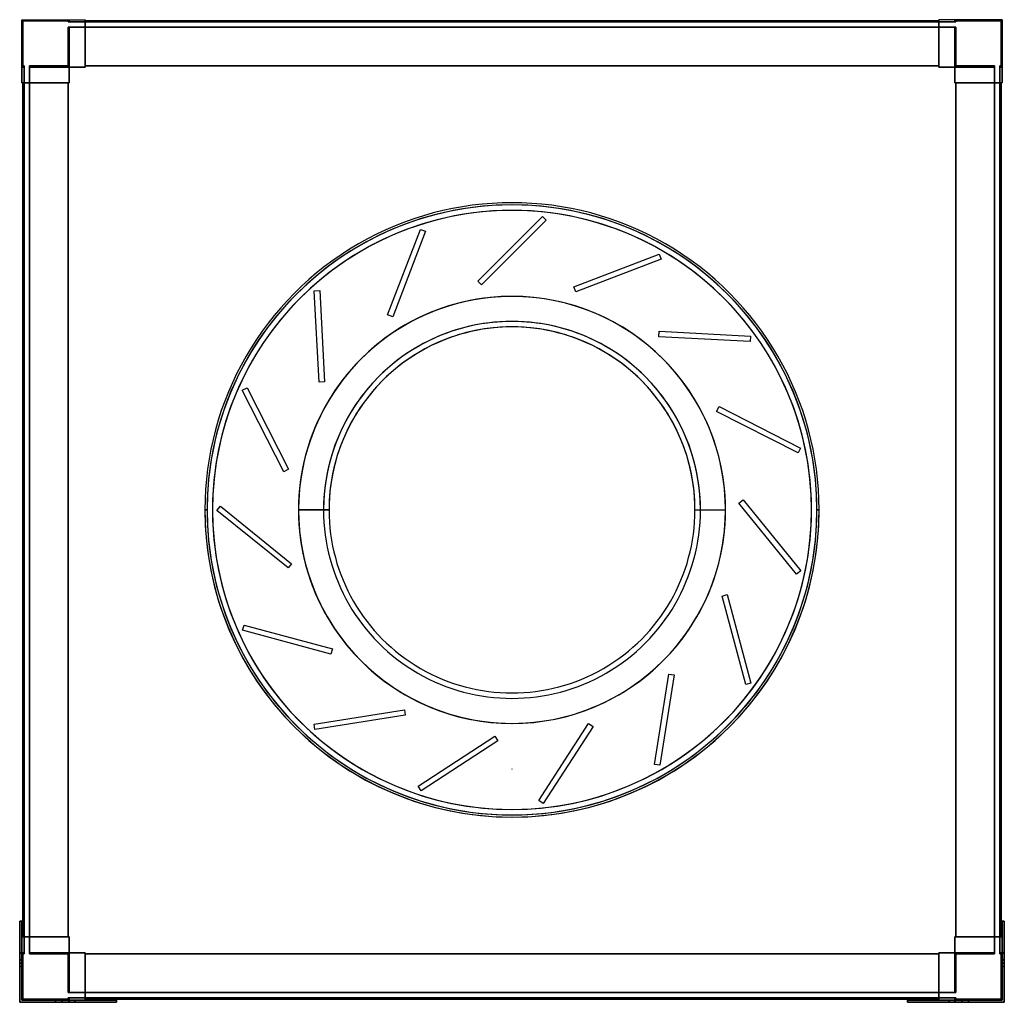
# Model space of a CAD drawing. Header units: millimetres. Extents: x -452 to 452, y -452 to 450.
import ezdxf

# ---------------------------------------------------------------- set-up
doc = ezdxf.new("R2010")
doc.units = ezdxf.units.MM
doc.layers.add('MAIN-1', color=7, linetype='Continuous')

msp = doc.modelspace()

# ---------------------------------------------------------------- linework, layer by layer
at = {"layer": 'MAIN-1'}
for p, q in [((-450, 450), (-450, 406.5)), ((-450, 450), (-406.5, 450)), ((-450, 450), (-406.5, 450)), ((-450, 406.5), (-450, 450)), ((-450, 450), (-450, 450)), ((-450, 450), (-450, 392)), ((-450, 450), (-392, 450)), ((-450, 392), (-450, 450)), ((-450, 450), (-450, 450)), ((-450, 450), (-392, 450)), ((-407.5, 449), (-449, 449)), ((-449, 449), (-449, 407.5)), ((-449, 407.5), (-449, 449)), ((-449, 449), (-407.5, 449)), ((-449, 449), (-449, 449)), ((-407.5, 448), (-407.5, 449)), ((-407.5, 449), (-407.5, 448)), ((-407.5, 449), (-407.5, 449)), ((-407.5, 448), (-406.5, 448)), ((-407.5, 448), (-407.5, 448)), ((-406.5, 448), (-407.5, 448)), ((-407.5, 443), (-406.5, 443)), ((-407.5, 443), (-407.5, 443)), ((-406.5, 443), (-407.5, 443)), ((-407.5, 407.5), (-407.5, 443)), ((-407.5, 443), (-407.5, 407.5)), ((-406.5, 450), (-406.5, 448)), ((-406.5, 450), (-392, 450)), ((-406.5, 448), (-406.5, 450)), ((-406.5, 450), (-406.5, 450)), ((-406.5, 450), (-406.5, 448)), ((-406.5, 448), (-406.5, 450)), ((-406.5, 450), (-406.5, 450)), ((-406.5, 450), (-392, 450)), ((-406.5, 448), (-392, 448)), ((-406.5, 448), (-406.5, 448)), ((-406.5, 448), (-406.5, 448)), ((-392, 448), (-406.5, 448)), ((-406.5, 443), (-406.5, 443)), ((-392, 443), (-406.5, 443)), ((-406.5, 443), (-392, 443)), ((-406.5, 443), (-406.5, 443)), ((-406.5, 443), (-406.5, 406.5)), ((-406.5, 406.5), (-406.5, 443)), ((-406.5, 443), (-406.5, 406.5)), ((-406.5, 406.5), (-406.5, 443)), ((-392, 406.5), (-392, 450)), ((-392, 450), (-392, 450)), ((-392, 450), (-392, 448)), ((-392, 448), (-392, 450)), ((-392, 450), (-392, 450)), ((-392, 450), (-392, 406.5)), ((-392, 448), (-392, 449)), ((-392, 449), (-392, 449)), ((-392, 449), (-392, 407.5)), ((-392, 449), (-392, 448)), ((392, 449), (-392, 449)), ((-392, 407.5), (-392, 449)), ((-392, 449), (-392, 449)), ((392, 449), (-392, 449)), ((-392, 449), (392, 449)), ((-392, 449), (392, 449)), ((-392, 448), (-392, 448)), ((-392, 448), (-392, 448)), ((392, 448), (-392, 448)), ((-392, 448), (392, 448)), ((-392, 407.5), (-392, 443)), ((-392, 443), (-392, 443)), ((-392, 443), (-392, 406.5)), ((-392, 406.5), (-392, 443)), ((-392, 443), (-392, 443)), ((-392, 443), (-392, 407.5)), ((392, 443), (-392, 443)), ((-392, 443), (392, 443)), ((392, 448), (392, 450)), ((392, 450), (392, 450)), ((392, 450), (392, 406.5)), ((392, 406.5), (392, 450)), ((392, 450), (392, 450)), ((392, 450), (392, 448)), ((406.5, 450), (392, 450)), ((450, 450), (392, 450)), ((406.5, 450), (392, 450)), ((450, 450), (392, 450)), ((392, 449), (392, 407.5)), ((392, 449), (392, 449)), ((392, 448), (392, 449)), ((392, 449), (392, 448)), ((392, 449), (392, 449)), ((392, 407.5), (392, 449)), ((392, 448), (392, 448)), ((392, 448), (392, 448)), ((406.5, 448), (392, 448)), ((392, 448), (406.5, 448)), ((392, 406.5), (392, 443)), ((392, 443), (392, 443)), ((392, 407.5), (392, 443)), ((392, 443), (392, 407.5)), ((392, 443), (392, 443)), ((392, 443), (392, 406.5)), ((406.5, 443), (392, 443)), ((392, 443), (406.5, 443)), ((406.5, 448), (406.5, 450)), ((406.5, 448), (406.5, 450)), ((450, 450), (406.5, 450)), ((406.5, 450), (406.5, 448)), ((450, 450), (406.5, 450)), ((406.5, 450), (406.5, 450)), ((406.5, 450), (406.5, 448)), ((406.5, 450), (406.5, 450)), ((406.5, 448), (406.5, 448)), ((407.5, 448), (406.5, 448)), ((406.5, 448), (407.5, 448)), ((406.5, 448), (406.5, 448)), ((406.5, 443), (406.5, 443)), ((407.5, 443), (406.5, 443)), ((406.5, 443), (407.5, 443)), ((406.5, 443), (406.5, 443)), ((406.5, 406.5), (406.5, 443)), ((406.5, 443), (406.5, 406.5)), ((406.5, 406.5), (406.5, 443)), ((406.5, 443), (406.5, 406.5)), ((407.5, 448), (407.5, 449)), ((407.5, 449), (407.5, 448)), ((407.5, 449), (407.5, 449)), ((449, 449), (407.5, 449)), ((407.5, 449), (449, 449)), ((407.5, 448), (407.5, 448)), ((407.5, 443), (407.5, 443)), ((407.5, 443), (407.5, 407.5)), ((407.5, 407.5), (407.5, 443)), ((449, 449), (449, 449)), ((449, 407.5), (449, 449)), ((449, 449), (449, 407.5)), ((450, 450), (450, 406.5)), ((450, 406.5), (450, 450)), ((450, 450), (450, 450)), ((450, 450), (450, 392)), ((450, 392), (450, 450)), ((450, 450), (450, 450)), ((-449, 407.5), (-448, 407.5)), ((-448, 407.5), (-449, 407.5)), ((-449, 407.5), (-449, 407.5)), ((-448, 406.5), (-448, 407.5)), ((-448, 407.5), (-448, 406.5)), ((-448, 407.5), (-448, 407.5)), ((-443, 407.5), (-443, 406.5)), ((-443, 407.5), (-407.5, 407.5)), ((-407.5, 407.5), (-443, 407.5)), ((-443, 406.5), (-443, 407.5)), ((-443, 407.5), (-443, 407.5)), ((-407.5, 407.5), (-407.5, 407.5)), ((-392, 407.5), (-392, 406.5)), ((392, 407.5), (-392, 407.5)), ((-392, 407.5), (392, 407.5)), ((-392, 406.5), (-392, 407.5)), ((-392, 407.5), (-392, 407.5)), ((-392, 407.5), (392, 407.5)), ((-392, 407.5), (-392, 407.5)), ((392, 407.5), (-392, 407.5)), ((-392, 407.5), (392, 407.5)), ((-392, 406.5), (-392, 407.5)), ((-392, 407.5), (-392, 406.5)), ((392, 407.5), (-392, 407.5)), ((-392, 407.5), (-392, 407.5)), ((-392, 407.5), (392, 407.5)), ((-392, 407.5), (-392, 407.5)), ((392, 407.5), (-392, 407.5)), ((392, 406.5), (392, 407.5)), ((392, 407.5), (392, 406.5)), ((392, 407.5), (392, 407.5)), ((392, 407.5), (392, 407.5)), ((392, 407.5), (392, 406.5)), ((392, 406.5), (392, 407.5)), ((392, 407.5), (392, 407.5)), ((392, 407.5), (392, 407.5)), ((407.5, 407.5), (443, 407.5)), ((407.5, 407.5), (407.5, 407.5)), ((443, 407.5), (407.5, 407.5)), ((443, 406.5), (443, 407.5)), ((443, 407.5), (443, 406.5)), ((443, 407.5), (443, 407.5)), ((448, 407.5), (449, 407.5)), ((448, 407.5), (448, 407.5)), ((449, 407.5), (448, 407.5)), ((448, 406.5), (448, 407.5)), ((448, 407.5), (448, 406.5)), ((449, 407.5), (449, 407.5)), ((-450, 406.5), (-448, 406.5)), ((-450, 406.5), (-448, 406.5)), ((-448, 406.5), (-450, 406.5)), ((-450, 392), (-450, 406.5)), ((-450, 406.5), (-450, 406.5)), ((-448, 406.5), (-450, 406.5)), ((-450, 406.5), (-450, 406.5)), ((-450, 406.5), (-450, 392)), ((-448, 392), (-448, 406.5)), ((-448, 406.5), (-448, 406.5)), ((-448, 406.5), (-448, 406.5)), ((-448, 406.5), (-448, 392)), ((-443, 406.5), (-406.5, 406.5)), ((-443, 406.5), (-406.5, 406.5)), ((-443, 392), (-443, 406.5)), ((-443, 406.5), (-443, 406.5)), ((-443, 406.5), (-443, 406.5)), ((-443, 406.5), (-443, 392)), ((-406.5, 406.5), (-443, 406.5)), ((-406.5, 406.5), (-443, 406.5)), ((-406.5, 406.5), (-406.5, 392)), ((-392, 406.5), (-406.5, 406.5)), ((-406.5, 406.5), (-392, 406.5)), ((-406.5, 392), (-406.5, 406.5)), ((-406.5, 406.5), (-406.5, 406.5)), ((-406.5, 406.5), (-392, 406.5)), ((-406.5, 406.5), (-406.5, 406.5)), ((-406.5, 406.5), (-392, 406.5)), ((-406.5, 406.5), (-406.5, 392)), ((-406.5, 392), (-406.5, 406.5)), ((-406.5, 406.5), (-392, 406.5)), ((-406.5, 392), (-406.5, 406.5)), ((-406.5, 406.5), (-406.5, 392)), ((-392, 406.5), (-406.5, 406.5)), ((-406.5, 406.5), (-406.5, 406.5)), ((-406.5, 406.5), (-392, 406.5)), ((-406.5, 392), (-406.5, 406.5)), ((-406.5, 406.5), (-406.5, 406.5)), ((-406.5, 406.5), (-406.5, 406.5)), ((-406.5, 406.5), (-406.5, 406.5)), ((-406.5, 406.5), (-392, 406.5)), ((-406.5, 406.5), (-406.5, 392)), ((-392, 406.5), (-392, 406.5)), ((-392, 406.5), (-392, 406.5)), ((-392, 406.5), (-392, 406.5)), ((-392, 406.5), (-392, 406.5)), ((406.5, 406.5), (392, 406.5)), ((392, 406.5), (406.5, 406.5)), ((392, 406.5), (392, 406.5)), ((406.5, 406.5), (392, 406.5)), ((392, 406.5), (392, 406.5)), ((406.5, 406.5), (392, 406.5)), ((392, 406.5), (406.5, 406.5)), ((406.5, 406.5), (392, 406.5)), ((392, 406.5), (392, 406.5)), ((406.5, 406.5), (392, 406.5)), ((392, 406.5), (392, 406.5)), ((406.5, 406.5), (392, 406.5)), ((406.5, 392), (406.5, 406.5)), ((406.5, 406.5), (406.5, 392)), ((406.5, 406.5), (406.5, 406.5)), ((406.5, 392), (406.5, 406.5)), ((406.5, 406.5), (406.5, 406.5)), ((406.5, 406.5), (406.5, 392)), ((406.5, 406.5), (406.5, 392)), ((406.5, 392), (406.5, 406.5)), ((406.5, 406.5), (406.5, 406.5)), ((406.5, 406.5), (406.5, 392)), ((406.5, 406.5), (406.5, 406.5)), ((443, 406.5), (406.5, 406.5)), ((443, 406.5), (406.5, 406.5)), ((406.5, 406.5), (406.5, 406.5)), ((406.5, 406.5), (443, 406.5)), ((406.5, 406.5), (406.5, 406.5)), ((406.5, 392), (406.5, 406.5)), ((406.5, 406.5), (443, 406.5)), ((443, 392), (443, 406.5)), ((443, 406.5), (443, 406.5)), ((443, 406.5), (443, 406.5)), ((443, 406.5), (443, 392)), ((450, 406.5), (448, 406.5)), ((448, 392), (448, 406.5)), ((448, 406.5), (448, 406.5)), ((448, 406.5), (448, 406.5)), ((448, 406.5), (448, 392)), ((448, 406.5), (450, 406.5)), ((450, 406.5), (448, 406.5)), ((448, 406.5), (450, 406.5)), ((450, 392), (450, 406.5)), ((450, 406.5), (450, 406.5)), ((450, 406.5), (450, 406.5)), ((450, 406.5), (450, 392)), ((-450, 392), (-448, 392)), ((-450, 392), (-450, 392)), ((-450, 392), (-406.5, 392)), ((-450, 392), (-406.5, 392)), ((-450, 392), (-450, 392)), ((-450, 392), (-448, 392)), ((-407.5, 392), (-449, 392)), ((-449, 392), (-449, 392)), ((-449, 392), (-448, 392)), ((-449, 392), (-449, -392)), ((-449, -392), (-449, 392)), ((-449, 392), (-449, -392)), ((-449, -392), (-449, 392)), ((-449, 392), (-449, 392)), ((-449, 392), (-407.5, 392)), ((-448, 392), (-449, 392)), ((-448, 392), (-448, 392)), ((-448, 392), (-448, -392)), ((-448, -392), (-448, 392)), ((-448, 392), (-448, 392)), ((-443, 392), (-406.5, 392)), ((-443, 392), (-443, 392)), ((-443, 392), (-407.5, 392)), ((-407.5, 392), (-443, 392)), ((-443, 392), (-443, 392)), ((-443, 392), (-406.5, 392)), ((-443, -392), (-443, 392)), ((-443, 392), (-443, -392)), ((-407.5, 392), (-407.5, -392)), ((-406.5, 392), (-407.5, 392)), ((-407.5, 392), (-406.5, 392)), ((-407.5, -392), (-407.5, 392)), ((-407.5, 392), (-407.5, 392)), ((-407.5, 392), (-407.5, 392)), ((-407.5, 392), (-407.5, -392)), ((-407.5, 392), (-406.5, 392)), ((-407.5, -392), (-407.5, 392)), ((-407.5, 392), (-407.5, -392)), ((-406.5, 392), (-407.5, 392)), ((-407.5, 392), (-407.5, 392)), ((-407.5, -392), (-407.5, 392)), ((-407.5, -392), (-407.5, 392)), ((-407.5, 392), (-407.5, -392)), ((-407.5, 392), (-407.5, 392)), ((-406.5, 392), (-406.5, 392)), ((-406.5, 392), (-406.5, 392)), ((-406.5, 392), (-406.5, 392)), ((-406.5, 392), (-406.5, 392)), ((407.5, 392), (406.5, 392)), ((406.5, 392), (407.5, 392)), ((406.5, 392), (406.5, 392)), ((443, 392), (406.5, 392)), ((406.5, 392), (406.5, 392)), ((450, 392), (406.5, 392)), ((406.5, 392), (407.5, 392)), ((407.5, 392), (406.5, 392)), ((406.5, 392), (406.5, 392)), ((443, 392), (406.5, 392)), ((406.5, 392), (406.5, 392)), ((450, 392), (406.5, 392)), ((407.5, -392), (407.5, 392)), ((407.5, 392), (407.5, -392)), ((407.5, 392), (407.5, 392)), ((407.5, 392), (443, 392)), ((407.5, 392), (407.5, 392)), ((449, 392), (407.5, 392)), ((407.5, -392), (407.5, 392)), ((407.5, 392), (407.5, -392)), ((407.5, 392), (407.5, -392)), ((407.5, -392), (407.5, 392)), ((407.5, 392), (407.5, 392)), ((407.5, 392), (407.5, -392)), ((407.5, 392), (407.5, 392)), ((407.5, -392), (407.5, 392)), ((443, 392), (407.5, 392)), ((407.5, 392), (449, 392)), ((443, 392), (443, 392)), ((443, 392), (443, 392)), ((443, -392), (443, 392)), ((443, 392), (443, -392)), ((450, 392), (448, 392)), ((448, 392), (448, 392)), ((448, 392), (449, 392)), ((448, 392), (448, -392)), ((449, 392), (448, 392)), ((448, 392), (448, 392)), ((450, 392), (448, 392)), ((448, -392), (448, 392)), ((449, 392), (449, 392)), ((449, 392), (449, -392)), ((449, -392), (449, 392)), ((449, 392), (449, 392)), ((449, 392), (449, -392)), ((449, -392), (449, 392)), ((450, 392), (450, 392)), ((450, 392), (450, 392)), ((-31.47, 210.07), (27.93, 269.47)), ((-31.47, 210.07), (27.93, 269.47)), ((31.47, 265.93), (-27.93, 206.53)), ((31.47, 265.93), (-27.93, 206.53)), ((27.93, 269.47), (31.47, 265.93)), ((27.93, 269.47), (27.93, 269.47)), ((27.93, 269.47), (31.47, 265.93)), ((31.47, 265.93), (31.47, 265.93)), ((-114.19, 179.11), (-84.09, 257.53)), ((-114.19, 179.11), (-84.09, 257.53)), ((-79.42, 255.74), (-109.52, 177.32)), ((-79.42, 255.74), (-109.52, 177.32)), ((-84.09, 257.53), (-79.42, 255.74)), ((-84.09, 257.53), (-84.09, 257.53)), ((-84.09, 257.53), (-79.42, 255.74)), ((-79.42, 255.74), (-79.42, 255.74)), ((56.7, 204.71), (135.12, 234.81)), ((56.7, 204.71), (135.12, 234.81)), ((136.91, 230.14), (58.49, 200.04)), ((136.91, 230.14), (58.49, 200.04)), ((135.12, 234.81), (136.91, 230.14)), ((135.12, 234.81), (135.12, 234.81)), ((135.12, 234.81), (136.91, 230.14)), ((136.91, 230.14), (136.91, 230.14)), ((-27.93, 206.53), (-31.47, 210.07)), ((-31.47, 210.07), (-31.47, 210.07)), ((-27.93, 206.53), (-31.47, 210.07)), ((-181.56, 201.06), (-176.57, 201.33)), ((-181.56, 201.06), (-176.57, 201.33)), ((-177.17, 117.18), (-181.56, 201.06)), ((-181.56, 201.06), (-181.56, 201.06)), ((-177.17, 117.18), (-181.56, 201.06)), ((-176.57, 201.33), (-172.17, 117.44)), ((-176.57, 201.33), (-176.57, 201.33)), ((-176.57, 201.33), (-172.17, 117.44)), ((-27.93, 206.53), (-27.93, 206.53)), ((58.49, 200.04), (56.7, 204.71)), ((56.7, 204.71), (56.7, 204.71)), ((58.49, 200.04), (56.7, 204.71)), ((58.49, 200.04), (58.49, 200.04)), ((0, 196.01), (0, 196.01)), ((0, 196.01), (0, 196.01)), ((-109.52, 177.32), (-114.19, 179.11)), ((-114.19, 179.11), (-114.19, 179.11)), ((-109.52, 177.32), (-114.19, 179.11)), ((-109.52, 177.32), (-109.52, 177.32)), ((134.8, 158.95), (135.06, 163.95)), ((134.8, 158.95), (135.06, 163.95)), ((135.06, 163.95), (218.94, 159.55)), ((135.06, 163.95), (135.06, 163.95)), ((135.06, 163.95), (218.94, 159.55)), ((218.68, 154.56), (134.8, 158.95)), ((134.8, 158.95), (134.8, 158.95)), ((218.68, 154.56), (134.8, 158.95)), ((218.94, 159.55), (218.68, 154.56)), ((218.94, 159.55), (218.68, 154.56)), ((218.68, 154.56), (218.68, 154.56)), ((218.94, 159.55), (218.94, 159.55)), ((-247.65, 109.83), (-243.19, 112.1)), ((-247.65, 109.83), (-243.19, 112.1)), ((-209.51, 34.99), (-247.65, 109.83)), ((-247.65, 109.83), (-247.65, 109.83)), ((-209.51, 34.99), (-247.65, 109.83)), ((-243.19, 112.1), (-205.06, 37.26)), ((-243.19, 112.1), (-243.19, 112.1)), ((-243.19, 112.1), (-205.06, 37.26)), ((-172.17, 117.44), (-177.17, 117.18)), ((-172.17, 117.44), (-177.17, 117.18)), ((-177.17, 117.18), (-177.17, 117.18)), ((-172.17, 117.44), (-172.17, 117.44)), ((187.79, 90.39), (190.06, 94.84)), ((187.79, 90.39), (190.06, 94.84)), ((190.06, 94.84), (264.91, 56.71)), ((190.06, 94.84), (190.06, 94.84)), ((190.06, 94.84), (264.91, 56.71)), ((262.64, 52.25), (187.79, 90.39)), ((187.79, 90.39), (187.79, 90.39)), ((262.64, 52.25), (187.79, 90.39)), ((264.91, 56.71), (262.64, 52.25)), ((264.91, 56.71), (262.64, 52.25)), ((264.91, 56.71), (264.91, 56.71)), ((262.64, 52.25), (262.64, 52.25)), ((-205.06, 37.26), (-209.51, 34.99)), ((-205.06, 37.26), (-209.51, 34.99)), ((-205.06, 37.26), (-205.06, 37.26)), ((-209.51, 34.99), (-209.51, 34.99)), ((208.32, 6.19), (212.21, 9.34)), ((208.32, 6.19), (212.21, 9.34)), ((212.21, 9.34), (265.07, -55.94)), ((212.21, 9.34), (212.21, 9.34)), ((212.21, 9.34), (265.07, -55.94)), ((-282, 0), (-280, 0)), ((-282, 0), (-280, 0)), ((-280, 0), (-280, 0)), ((-280, 0), (-280, 0)), ((-280, 0), (-280, 0)), ((-275, 0), (-275, 0)), ((-270.91, -0.39), (-267.76, 3.5)), ((-270.91, -0.39), (-267.76, 3.5)), ((-267.76, 3.5), (-202.48, -49.37)), ((-267.76, 3.5), (-267.76, 3.5)), ((-267.76, 3.5), (-202.48, -49.37)), ((-168.01, 0), (-196.01, 0)), ((-196, 0), (-196, 0)), ((-173.01, 0), (-195.99, 0)), ((-195.99, 0), (-195.99, 0)), ((168.01, 0), (196.01, 0)), ((173.01, 0), (195.99, 0)), ((195.99, 0), (195.99, 0)), ((196, 0), (196, 0)), ((261.18, -59.09), (208.32, 6.19)), ((208.32, 6.19), (208.32, 6.19)), ((261.18, -59.09), (208.32, 6.19)), ((275, 0), (275, 0)), ((282, 0), (280, 0)), ((280, 0), (280, 0)), ((280, 0), (280, 0)), ((280, 0), (282, 0)), ((280, 0), (280, 0)), ((-280, 0), (-282, 0)), ((-282, 0), (-280, 0)), ((-280, 0), (-280, 0)), ((-280, 0), (-280, 0)), ((-280, 0), (-280, 0)), ((-275, 0), (-275, 0)), ((-205.63, -53.25), (-270.91, -0.39)), ((-270.91, -0.39), (-270.91, -0.39)), ((-205.63, -53.25), (-270.91, -0.39)), ((-196.01, 0), (-168.01, 0)), ((-196, 0), (-196, 0)), ((-195.99, 0), (-195.99, 0)), ((-195.99, 0), (-173.01, 0)), ((168.01, 0), (196.01, 0)), ((173.01, 0), (195.99, 0)), ((195.99, 0), (195.99, 0)), ((196, 0), (196, 0)), ((275, 0), (275, 0)), ((280, 0), (282, 0)), ((280, 0), (280, 0)), ((280, 0), (280, 0)), ((282, 0), (280, 0)), ((280, 0), (280, 0)), ((-202.48, -49.37), (-205.63, -53.25)), ((-202.48, -49.37), (-205.63, -53.25)), ((-205.63, -53.25), (-205.63, -53.25)), ((-202.48, -49.37), (-202.48, -49.37)), ((265.07, -55.94), (261.18, -59.09)), ((265.07, -55.94), (261.18, -59.09)), ((261.18, -59.09), (261.18, -59.09)), ((265.07, -55.94), (265.07, -55.94)), ((192.83, -79.08), (197.66, -77.78)), ((192.83, -79.08), (197.66, -77.78)), ((214.57, -160.22), (192.83, -79.08)), ((192.83, -79.08), (192.83, -79.08)), ((214.57, -160.22), (192.83, -79.08)), ((197.66, -77.78), (219.4, -158.92)), ((197.66, -77.78), (197.66, -77.78)), ((197.66, -77.78), (219.4, -158.92)), ((-247.33, -110.54), (-246.04, -105.71)), ((-247.33, -110.54), (-246.04, -105.71)), ((-246.04, -105.71), (-164.9, -127.46)), ((-246.04, -105.71), (-246.04, -105.71)), ((-246.04, -105.71), (-164.9, -127.46)), ((-166.19, -132.29), (-247.33, -110.54)), ((-247.33, -110.54), (-247.33, -110.54)), ((-166.19, -132.29), (-247.33, -110.54)), ((-164.9, -127.46), (-166.19, -132.29)), ((-164.9, -127.46), (-166.19, -132.29)), ((-166.19, -132.29), (-166.19, -132.29)), ((-164.9, -127.46), (-164.9, -127.46)), ((130.85, -233.64), (143.99, -150.67)), ((130.85, -233.64), (143.99, -150.67)), ((148.93, -151.45), (135.79, -234.42)), ((148.93, -151.45), (135.79, -234.42)), ((143.99, -150.67), (148.93, -151.45)), ((143.99, -150.67), (143.99, -150.67)), ((143.99, -150.67), (148.93, -151.45)), ((148.93, -151.45), (148.93, -151.45)), ((219.4, -158.92), (214.57, -160.22)), ((219.4, -158.92), (214.57, -160.22)), ((214.57, -160.22), (214.57, -160.22)), ((219.4, -158.92), (219.4, -158.92)), ((-181.77, -196.65), (-98.8, -183.51)), ((-181.77, -196.65), (-98.8, -183.51)), ((-98.02, -188.45), (-180.98, -201.59)), ((-98.02, -188.45), (-180.98, -201.59)), ((-98.8, -183.51), (-98.02, -188.45)), ((-98.8, -183.51), (-98.8, -183.51)), ((-98.8, -183.51), (-98.02, -188.45)), ((-98.02, -188.45), (-98.02, -188.45)), ((-180.98, -201.59), (-181.77, -196.65)), ((-181.77, -196.65), (-181.77, -196.65)), ((-180.98, -201.59), (-181.77, -196.65)), ((0, -196.01), (0, -196.01)), ((0, -196.01), (0, -196.01)), ((24.51, -266.66), (70.26, -196.21)), ((24.51, -266.66), (70.26, -196.21)), ((70.26, -196.21), (74.45, -198.94)), ((70.26, -196.21), (70.26, -196.21)), ((70.26, -196.21), (74.45, -198.94)), ((-180.98, -201.59), (-180.98, -201.59)), ((-86.07, -253.58), (-15.62, -207.83)), ((-86.07, -253.58), (-15.62, -207.83)), ((-15.62, -207.83), (-12.9, -212.02)), ((-15.62, -207.83), (-15.62, -207.83)), ((-15.62, -207.83), (-12.9, -212.02)), ((74.45, -198.94), (28.7, -269.38)), ((74.45, -198.94), (28.7, -269.38)), ((74.45, -198.94), (74.45, -198.94)), ((-12.9, -212.02), (-83.35, -257.77)), ((-12.9, -212.02), (-83.35, -257.77)), ((-12.9, -212.02), (-12.9, -212.02)), ((135.79, -234.42), (130.85, -233.64)), ((130.85, -233.64), (130.85, -233.64)), ((135.79, -234.42), (130.85, -233.64)), ((135.79, -234.42), (135.79, -234.42)), ((0, -238), (0, -238)), ((0, -238), (0, -238)), ((0, -238), (0, -238)), ((0, -238), (0, -238)), ((0, -238), (0, -238)), ((0, -238), (0, -238)), ((-83.35, -257.77), (-86.07, -253.58)), ((-86.07, -253.58), (-86.07, -253.58)), ((-83.35, -257.77), (-86.07, -253.58)), ((-83.35, -257.77), (-83.35, -257.77)), ((28.7, -269.38), (24.51, -266.66)), ((24.51, -266.66), (24.51, -266.66)), ((28.7, -269.38), (24.51, -266.66)), ((28.7, -269.38), (28.7, -269.38)), ((-452, -377.5), (-450, -377.5)), ((-452, -416), (-452, -377.5)), ((-452, -377.5), (-452, -377.5)), ((-452, -377.5), (-452, -406.5)), ((-450, -377.5), (-452, -377.5)), ((-452, -377.5), (-452, -416)), ((-450, -377.5), (-452, -377.5)), ((-452, -377.5), (-452, -377.5)), ((-452, -406.5), (-452, -377.5)), ((-452, -377.5), (-450, -377.5)), ((-450, -392), (-450, -377.5)), ((-450, -377.5), (-450, -377.5)), ((-450, -377.5), (-450, -416)), ((-450, -416), (-450, -377.5)), ((-450, -377.5), (-450, -377.5)), ((-450, -377.5), (-450, -392)), ((450, -416), (450, -377.5)), ((450, -377.5), (450, -377.5)), ((450, -377.5), (450, -392)), ((450, -377.5), (452, -377.5)), ((452, -377.5), (450, -377.5)), ((450, -392), (450, -377.5)), ((450, -377.5), (450, -377.5)), ((450, -377.5), (450, -416)), ((452, -377.5), (450, -377.5)), ((450, -377.5), (452, -377.5)), ((452, -377.5), (452, -416)), ((452, -377.5), (452, -377.5)), ((452, -406.5), (452, -377.5)), ((452, -416), (452, -377.5)), ((452, -377.5), (452, -377.5)), ((452, -377.5), (452, -406.5)), ((-450, -392), (-450, -450)), ((-450, -392), (-450, -392)), ((-450, -392), (-448, -392)), ((-450, -392), (-450, -392)), ((-450, -450), (-450, -392)), ((-450, -392), (-406.5, -392)), ((-450, -392), (-406.5, -392)), ((-450, -392), (-448, -392)), ((-407.5, -392), (-449, -392)), ((-449, -392), (-449, -392)), ((-449, -392), (-448, -392)), ((-449, -392), (-407.5, -392)), ((-449, -392), (-449, -392)), ((-448, -392), (-449, -392)), ((-448, -406.5), (-448, -392)), ((-448, -392), (-448, -392)), ((-448, -392), (-448, -392)), ((-448, -392), (-448, -406.5)), ((-407.5, -392), (-443, -392)), ((-443, -392), (-443, -392)), ((-443, -392), (-406.5, -392)), ((-443, -392), (-406.5, -392)), ((-443, -392), (-443, -392)), ((-443, -392), (-407.5, -392)), ((-443, -392), (-443, -406.5)), ((-443, -406.5), (-443, -392)), ((-407.5, -392), (-406.5, -392)), ((-406.5, -392), (-407.5, -392)), ((-407.5, -392), (-407.5, -392)), ((-406.5, -392), (-407.5, -392)), ((-407.5, -392), (-406.5, -392)), ((-407.5, -392), (-407.5, -392)), ((-407.5, -392), (-407.5, -392)), ((-407.5, -392), (-407.5, -392)), ((-406.5, -406.5), (-406.5, -392)), ((-406.5, -392), (-406.5, -406.5)), ((-406.5, -406.5), (-406.5, -392)), ((-406.5, -392), (-406.5, -392)), ((-406.5, -392), (-406.5, -406.5)), ((-406.5, -406.5), (-406.5, -392)), ((-406.5, -392), (-406.5, -406.5)), ((-406.5, -392), (-406.5, -392)), ((-406.5, -406.5), (-406.5, -392)), ((-406.5, -392), (-406.5, -392)), ((-406.5, -392), (-406.5, -406.5)), ((-406.5, -392), (-406.5, -392)), ((450, -392), (406.5, -392)), ((406.5, -406.5), (406.5, -392)), ((406.5, -392), (407.5, -392)), ((406.5, -406.5), (406.5, -392)), ((406.5, -392), (406.5, -406.5)), ((407.5, -392), (406.5, -392)), ((406.5, -392), (406.5, -392)), ((443, -392), (406.5, -392)), ((406.5, -406.5), (406.5, -392)), ((406.5, -392), (406.5, -406.5)), ((407.5, -392), (406.5, -392)), ((406.5, -392), (407.5, -392)), ((406.5, -406.5), (406.5, -392)), ((406.5, -392), (406.5, -392)), ((443, -392), (406.5, -392)), ((406.5, -392), (406.5, -392)), ((406.5, -392), (406.5, -406.5)), ((406.5, -392), (406.5, -392)), ((406.5, -392), (406.5, -406.5)), ((450, -392), (406.5, -392)), ((407.5, -392), (407.5, -392)), ((407.5, -392), (407.5, -392)), ((443, -392), (407.5, -392)), ((407.5, -392), (407.5, -392)), ((407.5, -392), (443, -392)), ((449, -392), (407.5, -392)), ((407.5, -392), (407.5, -392)), ((407.5, -392), (449, -392)), ((443, -392), (443, -392)), ((443, -392), (443, -392)), ((443, -392), (443, -406.5)), ((443, -406.5), (443, -392)), ((450, -392), (448, -392)), ((448, -392), (448, -392)), ((448, -392), (449, -392)), ((449, -392), (448, -392)), ((448, -392), (448, -406.5)), ((448, -406.5), (448, -392)), ((448, -392), (448, -392)), ((450, -392), (448, -392)), ((449, -392), (449, -392)), ((449, -392), (449, -392)), ((450, -392), (450, -392)), ((450, -450), (450, -392)), ((450, -392), (450, -450)), ((450, -392), (450, -392)), ((-448, -406.5), (-452, -406.5)), ((-452, -406.5), (-452, -406.5)), ((-450, -406.5), (-452, -406.5)), ((-452, -406.5), (-452, -406.5)), ((-452, -452), (-452, -406.5)), ((-452, -406.5), (-450, -406.5)), ((-452, -406.5), (-448, -406.5)), ((-452, -406.5), (-452, -452)), ((-450, -406.5), (-450, -406.5)), ((-450, -406.5), (-448, -406.5)), ((-450, -406.5), (-450, -450)), ((-450, -406.5), (-450, -406.5)), ((-450, -450), (-450, -406.5)), ((-450, -406.5), (-448, -406.5)), ((-450, -406.5), (-450, -450)), ((-450, -450), (-450, -406.5)), ((-448, -406.5), (-448, -406.5)), ((-448, -407.5), (-448, -406.5)), ((-448, -406.5), (-448, -406.5)), ((-448, -406.5), (-448, -407.5)), ((-443, -406.5), (-406.5, -406.5)), ((-443, -407.5), (-443, -406.5)), ((-443, -406.5), (-443, -407.5)), ((-443, -406.5), (-406.5, -406.5)), ((-443, -406.5), (-443, -406.5)), ((-443, -406.5), (-443, -406.5)), ((-406.5, -406.5), (-443, -406.5)), ((-406.5, -406.5), (-443, -406.5)), ((-406.5, -406.5), (-392, -406.5)), ((-406.5, -406.5), (-392, -406.5)), ((-392, -406.5), (-406.5, -406.5)), ((-406.5, -406.5), (-406.5, -406.5)), ((-406.5, -406.5), (-392, -406.5)), ((-392, -406.5), (-406.5, -406.5)), ((-406.5, -406.5), (-392, -406.5)), ((-406.5, -406.5), (-406.5, -406.5)), ((-406.5, -406.5), (-392, -406.5)), ((-406.5, -406.5), (-406.5, -406.5)), ((-406.5, -406.5), (-392, -406.5)), ((-406.5, -443), (-406.5, -406.5)), ((-406.5, -406.5), (-406.5, -443)), ((-406.5, -406.5), (-406.5, -406.5)), ((-406.5, -443), (-406.5, -406.5)), ((-406.5, -406.5), (-406.5, -443)), ((-406.5, -406.5), (-406.5, -406.5)), ((-406.5, -406.5), (-406.5, -406.5)), ((-392, -450), (-392, -406.5)), ((-392, -406.5), (-392, -406.5)), ((-392, -406.5), (-392, -407.5)), ((-392, -407.5), (-392, -406.5)), ((-392, -406.5), (-392, -406.5)), ((-392, -406.5), (-392, -443)), ((-392, -407.5), (-392, -406.5)), ((-392, -406.5), (-392, -407.5)), ((-392, -406.5), (-392, -406.5)), ((-392, -443), (-392, -406.5)), ((-392, -406.5), (-392, -450)), ((-392, -406.5), (-392, -406.5)), ((392, -450), (392, -406.5)), ((392, -406.5), (392, -406.5)), ((392, -406.5), (392, -407.5)), ((406.5, -406.5), (392, -406.5)), ((392, -406.5), (406.5, -406.5)), ((392, -407.5), (392, -406.5)), ((392, -406.5), (392, -407.5)), ((406.5, -406.5), (392, -406.5)), ((392, -406.5), (392, -406.5)), ((406.5, -406.5), (392, -406.5)), ((392, -443), (392, -406.5)), ((406.5, -406.5), (392, -406.5)), ((392, -406.5), (406.5, -406.5)), ((392, -407.5), (392, -406.5)), ((392, -406.5), (392, -406.5)), ((406.5, -406.5), (392, -406.5)), ((392, -406.5), (392, -443)), ((392, -406.5), (392, -450)), ((392, -406.5), (392, -406.5)), ((406.5, -406.5), (392, -406.5)), ((406.5, -406.5), (406.5, -406.5)), ((406.5, -406.5), (406.5, -406.5)), ((406.5, -406.5), (406.5, -406.5)), ((406.5, -406.5), (406.5, -443)), ((406.5, -443), (406.5, -406.5)), ((406.5, -406.5), (406.5, -406.5)), ((443, -406.5), (406.5, -406.5)), ((406.5, -406.5), (406.5, -443)), ((443, -406.5), (406.5, -406.5)), ((406.5, -443), (406.5, -406.5)), ((406.5, -406.5), (406.5, -406.5)), ((406.5, -406.5), (443, -406.5)), ((406.5, -406.5), (406.5, -406.5)), ((406.5, -406.5), (443, -406.5)), ((443, -406.5), (443, -407.5)), ((443, -407.5), (443, -406.5)), ((443, -406.5), (443, -406.5)), ((443, -406.5), (443, -406.5)), ((450, -406.5), (448, -406.5)), ((448, -407.5), (448, -406.5)), ((448, -406.5), (448, -406.5)), ((448, -406.5), (452, -406.5)), ((448, -406.5), (448, -406.5)), ((448, -406.5), (448, -407.5)), ((448, -406.5), (452, -406.5)), ((450, -406.5), (448, -406.5)), ((450, -406.5), (450, -450)), ((450, -406.5), (450, -406.5)), ((450, -450), (450, -406.5)), ((450, -406.5), (452, -406.5)), ((450, -406.5), (450, -406.5)), ((450, -450), (450, -406.5)), ((450, -406.5), (450, -450)), ((452, -406.5), (450, -406.5)), ((452, -406.5), (452, -452)), ((452, -406.5), (452, -406.5)), ((452, -406.5), (452, -406.5)), ((452, -452), (452, -406.5)), ((-452, -413), (-452, -407)), ((-450, -407), (-452, -407)), ((-452, -407), (-450, -407)), ((-452, -407), (-452, -407)), ((-452, -407), (-452, -413)), ((-452, -407), (-452, -413)), ((-452, -407), (-450, -407)), ((-450, -407), (-452, -407)), ((-452, -407), (-452, -407)), ((-452, -413), (-452, -407)), ((-452, -413), (-450, -413)), ((-452, -419), (-452, -413)), ((-452, -413), (-452, -419)), ((-450, -413), (-452, -413)), ((-452, -419), (-452, -413)), ((-450, -413), (-452, -413)), ((-452, -413), (-450, -413)), ((-452, -419), (-452, -413)), ((-450, -413), (-450, -407)), ((-450, -407), (-450, -407)), ((-450, -407), (-450, -413)), ((-450, -407), (-450, -407)), ((-450, -407), (-450, -413)), ((-450, -413), (-450, -407)), ((-450, -413), (-450, -419)), ((-450, -419), (-450, -413)), ((-450, -419), (-450, -413)), ((-450, -413), (-450, -419)), ((-448, -407.5), (-449, -407.5)), ((-449, -407.5), (-449, -449)), ((-449, -449), (-449, -407.5)), ((-449, -407.5), (-448, -407.5)), ((-449, -407.5), (-449, -407.5)), ((-448, -407.5), (-448, -407.5)), ((-443, -407.5), (-407.5, -407.5)), ((-407.5, -407.5), (-443, -407.5)), ((-443, -407.5), (-443, -407.5)), ((-407.5, -407.5), (-407.5, -443)), ((-407.5, -443), (-407.5, -407.5)), ((-407.5, -407.5), (-407.5, -407.5)), ((-392, -407.5), (-392, -407.5)), ((-392, -407.5), (-392, -449)), ((-392, -407.5), (392, -407.5)), ((392, -407.5), (-392, -407.5)), ((-392, -407.5), (-392, -407.5)), ((-392, -407.5), (392, -407.5)), ((-392, -443), (-392, -407.5)), ((392, -407.5), (-392, -407.5)), ((-392, -407.5), (392, -407.5)), ((-392, -407.5), (-392, -407.5)), ((-392, -407.5), (392, -407.5)), ((-392, -407.5), (-392, -407.5)), ((392, -407.5), (-392, -407.5)), ((-392, -407.5), (-392, -443)), ((-392, -449), (-392, -407.5)), ((392, -407.5), (-392, -407.5)), ((392, -407.5), (392, -407.5)), ((392, -449), (392, -407.5)), ((392, -407.5), (392, -407.5)), ((392, -443), (392, -407.5)), ((392, -407.5), (392, -407.5)), ((392, -407.5), (392, -443)), ((392, -407.5), (392, -449)), ((392, -407.5), (392, -407.5)), ((407.5, -443), (407.5, -407.5)), ((407.5, -407.5), (443, -407.5)), ((407.5, -407.5), (407.5, -443)), ((407.5, -407.5), (407.5, -407.5)), ((443, -407.5), (407.5, -407.5)), ((443, -407.5), (443, -407.5)), ((448, -407.5), (449, -407.5)), ((448, -407.5), (448, -407.5)), ((449, -407.5), (448, -407.5)), ((449, -407.5), (449, -449)), ((449, -407.5), (449, -407.5)), ((449, -449), (449, -407.5)), ((450, -407), (450, -407)), ((450, -407), (450, -413)), ((450, -413), (450, -407)), ((452, -407), (450, -407)), ((450, -407), (452, -407)), ((450, -413), (450, -407)), ((450, -407), (450, -407)), ((450, -407), (450, -413)), ((450, -407), (452, -407)), ((452, -407), (450, -407)), ((450, -413), (452, -413)), ((450, -419), (450, -413)), ((450, -413), (450, -419)), ((452, -413), (450, -413)), ((450, -419), (450, -413)), ((452, -413), (450, -413)), ((450, -413), (452, -413)), ((450, -419), (450, -413)), ((452, -407), (452, -413)), ((452, -407), (452, -407)), ((452, -413), (452, -407)), ((452, -413), (452, -407)), ((452, -407), (452, -407)), ((452, -407), (452, -413)), ((452, -413), (452, -419)), ((452, -419), (452, -413)), ((452, -419), (452, -413)), ((452, -413), (452, -419)), ((-450, -416), (-452, -416)), ((-452, -416), (-452, -452)), ((-452, -416), (-450, -416)), ((-452, -452), (-452, -416)), ((-452, -419), (-450, -419)), ((-450, -419), (-452, -419)), ((-450, -419), (-452, -419)), ((-452, -419), (-450, -419)), ((-452, -419), (-452, -419)), ((-452, -419), (-452, -419)), ((-450, -450), (-450, -416)), ((-450, -416), (-450, -450)), ((-450, -419), (-450, -419)), ((-450, -419), (-450, -419)), ((450, -416), (450, -450)), ((452, -416), (450, -416)), ((450, -450), (450, -416)), ((450, -416), (452, -416)), ((450, -419), (452, -419)), ((452, -419), (450, -419)), ((452, -419), (450, -419)), ((450, -419), (452, -419)), ((450, -419), (450, -419)), ((450, -419), (450, -419)), ((452, -452), (452, -416)), ((452, -416), (452, -452)), ((452, -419), (452, -419)), ((452, -419), (452, -419)), ((-452, -452), (-401.5, -452)), ((-452, -452), (-452, -452)), ((-406.5, -452), (-452, -452)), ((-401.5, -452), (-452, -452)), ((-452, -452), (-406.5, -452)), ((-452, -452), (-452, -452)), ((-450, -450), (-392, -450)), ((-450, -450), (-450, -450)), ((-401.5, -450), (-450, -450)), ((-450, -450), (-450, -450)), ((-406.5, -450), (-450, -450)), ((-450, -450), (-406.5, -450)), ((-392, -450), (-450, -450)), ((-450, -450), (-401.5, -450)), ((-450, -450), (-450, -450)), ((-450, -450), (-406.5, -450)), ((-450, -450), (-450, -450)), ((-406.5, -450), (-450, -450)), ((-449, -449), (-407.5, -449)), ((-407.5, -449), (-449, -449)), ((-449, -449), (-449, -449)), ((-413, -450), (-419, -450)), ((-419, -452), (-419, -450)), ((-419, -450), (-413, -450)), ((-419, -450), (-419, -452)), ((-419, -450), (-419, -450)), ((-419, -450), (-419, -450)), ((-419, -450), (-413, -450)), ((-413, -450), (-419, -450)), ((-419, -452), (-419, -450)), ((-419, -450), (-419, -452)), ((-419, -452), (-413, -452)), ((-413, -452), (-419, -452)), ((-419, -452), (-419, -452)), ((-419, -452), (-413, -452)), ((-419, -452), (-419, -452)), ((-413, -452), (-419, -452)), ((-413, -450), (-407, -450)), ((-413, -452), (-413, -450)), ((-413, -450), (-413, -452)), ((-407, -450), (-413, -450)), ((-413, -452), (-413, -450)), ((-413, -450), (-413, -452)), ((-407, -450), (-413, -450)), ((-413, -450), (-407, -450)), ((-407, -452), (-413, -452)), ((-413, -452), (-407, -452)), ((-407, -452), (-413, -452)), ((-413, -452), (-407, -452)), ((-407.5, -443), (-406.5, -443)), ((-407.5, -443), (-407.5, -443)), ((-406.5, -443), (-407.5, -443)), ((-407.5, -449), (-407.5, -448)), ((-407.5, -448), (-406.5, -448)), ((-407.5, -448), (-407.5, -448)), ((-406.5, -448), (-407.5, -448)), ((-407.5, -448), (-407.5, -449)), ((-407.5, -449), (-407.5, -449)), ((-407, -452), (-407, -450)), ((-407, -450), (-407, -452)), ((-407, -450), (-407, -450)), ((-407, -452), (-407, -450)), ((-407, -450), (-407, -452)), ((-407, -450), (-407, -450)), ((-407, -452), (-407, -452)), ((-407, -452), (-407, -452)), ((-406.5, -443), (-406.5, -443)), ((-392, -443), (-406.5, -443)), ((-406.5, -443), (-392, -443)), ((-406.5, -443), (-406.5, -443)), ((-406.5, -448), (-406.5, -448)), ((-406.5, -448), (-406.5, -452)), ((-406.5, -450), (-406.5, -448)), ((-406.5, -448), (-406.5, -448)), ((-406.5, -448), (-406.5, -450)), ((-406.5, -452), (-406.5, -448)), ((-392, -448), (-406.5, -448)), ((-406.5, -448), (-392, -448)), ((-406.5, -450), (-406.5, -450)), ((-406.5, -450), (-406.5, -452)), ((-406.5, -450), (-406.5, -450)), ((-406.5, -452), (-406.5, -450)), ((-406.5, -452), (-406.5, -452)), ((-406.5, -452), (-363, -452)), ((-363, -452), (-406.5, -452)), ((-406.5, -452), (-406.5, -452)), ((-401.5, -450), (-363, -450)), ((-401.5, -452), (-401.5, -450)), ((-363, -450), (-401.5, -450)), ((-401.5, -450), (-401.5, -452)), ((-363, -452), (-401.5, -452)), ((-401.5, -452), (-363, -452)), ((-392, -443), (-392, -443)), ((-392, -443), (-392, -443)), ((392, -443), (-392, -443)), ((-392, -443), (392, -443)), ((-392, -448), (-392, -450)), ((-392, -449), (-392, -448)), ((-392, -448), (-392, -448)), ((-392, -450), (-392, -448)), ((-392, -448), (-392, -448)), ((-392, -448), (-392, -449)), ((392, -448), (-392, -448)), ((-392, -448), (392, -448)), ((-392, -449), (-392, -449)), ((-392, -449), (-392, -449)), ((392, -449), (-392, -449)), ((392, -449), (-392, -449)), ((-392, -449), (392, -449)), ((-392, -449), (392, -449)), ((-363, -450), (-392, -450)), ((-392, -450), (-392, -450)), ((-392, -450), (-392, -450)), ((-392, -450), (-363, -450)), ((-363, -450), (-363, -450)), ((-363, -450), (-363, -452)), ((-363, -452), (-363, -450)), ((-363, -450), (-363, -450)), ((-363, -452), (-363, -450)), ((-363, -450), (-363, -452)), ((-363, -452), (-363, -452)), ((-363, -452), (-363, -452)), ((392, -450), (363, -450)), ((363, -450), (363, -450)), ((363, -450), (401.5, -450)), ((363, -452), (363, -450)), ((363, -450), (363, -452)), ((363, -450), (392, -450)), ((401.5, -450), (363, -450)), ((363, -450), (363, -450)), ((363, -450), (363, -452)), ((363, -452), (363, -450)), ((401.5, -452), (363, -452)), ((363, -452), (363, -452)), ((363, -452), (406.5, -452)), ((363, -452), (401.5, -452)), ((363, -452), (363, -452)), ((406.5, -452), (363, -452)), ((392, -443), (392, -443)), ((392, -443), (392, -443)), ((406.5, -443), (392, -443)), ((392, -443), (406.5, -443)), ((392, -448), (406.5, -448)), ((392, -448), (392, -450)), ((392, -448), (392, -449)), ((392, -448), (392, -448)), ((406.5, -448), (392, -448)), ((392, -450), (392, -448)), ((392, -448), (392, -448)), ((392, -449), (392, -448)), ((392, -449), (392, -449)), ((392, -449), (392, -449)), ((392, -450), (450, -450)), ((392, -450), (392, -450)), ((392, -450), (392, -450)), ((450, -450), (392, -450)), ((450, -450), (401.5, -450)), ((401.5, -450), (401.5, -452)), ((401.5, -450), (450, -450)), ((401.5, -452), (401.5, -450)), ((401.5, -452), (452, -452)), ((452, -452), (401.5, -452)), ((406.5, -443), (406.5, -443)), ((407.5, -443), (406.5, -443)), ((406.5, -443), (407.5, -443)), ((406.5, -443), (406.5, -443)), ((406.5, -448), (406.5, -448)), ((406.5, -448), (406.5, -450)), ((406.5, -452), (406.5, -448)), ((406.5, -448), (406.5, -452)), ((406.5, -448), (406.5, -448)), ((406.5, -450), (406.5, -448)), ((407.5, -448), (406.5, -448)), ((406.5, -448), (407.5, -448)), ((406.5, -450), (406.5, -450)), ((450, -450), (406.5, -450)), ((406.5, -450), (450, -450)), ((406.5, -452), (406.5, -450)), ((406.5, -450), (450, -450)), ((406.5, -450), (406.5, -450)), ((450, -450), (406.5, -450)), ((406.5, -450), (406.5, -452)), ((452, -452), (406.5, -452)), ((406.5, -452), (406.5, -452)), ((406.5, -452), (452, -452)), ((406.5, -452), (406.5, -452)), ((413, -450), (407, -450)), ((407, -452), (407, -450)), ((407, -450), (413, -450)), ((407, -450), (407, -452)), ((407, -450), (407, -450)), ((407, -450), (407, -450)), ((407, -450), (413, -450)), ((407, -450), (413, -450)), ((407, -452), (407, -450)), ((407, -450), (407, -452)), ((407, -452), (413, -452)), ((413, -452), (407, -452)), ((407, -452), (407, -452)), ((413, -452), (407, -452)), ((413, -452), (407, -452)), ((407, -452), (407, -452)), ((407.5, -443), (407.5, -443)), ((407.5, -449), (407.5, -448)), ((407.5, -448), (407.5, -448)), ((407.5, -448), (407.5, -449)), ((449, -449), (407.5, -449)), ((407.5, -449), (449, -449)), ((407.5, -449), (407.5, -449)), ((413, -450), (419, -450)), ((413, -452), (413, -450)), ((413, -450), (413, -452)), ((413, -450), (419, -450)), ((413, -452), (413, -450)), ((413, -450), (413, -452)), ((419, -450), (413, -450)), ((413, -450), (419, -450)), ((419, -452), (413, -452)), ((419, -452), (413, -452)), ((419, -452), (413, -452)), ((413, -452), (419, -452)), ((419, -452), (419, -450)), ((419, -450), (419, -452)), ((419, -450), (419, -450)), ((419, -452), (419, -450)), ((419, -450), (419, -452)), ((419, -450), (419, -450)), ((419, -452), (419, -452)), ((419, -452), (419, -452)), ((449, -449), (449, -449)), ((450, -450), (450, -450)), ((450, -450), (450, -450)), ((450, -450), (450, -450)), ((450, -450), (450, -450)), ((452, -452), (452, -452)), ((452, -452), (452, -452))]:
    msp.add_line(p, q, dxfattribs=at)
for centre, radius, start, end in [((0, 0), 282, 0, 180.00002), ((0, 0), 282, 0, 180.00002), ((0, 0), 280, 0, 180.00002), ((0, 0), 280, 0, 179.99998), ((0, 0), 280, 0, 180.00002), ((0, 0), 280, 0, 180.00002), ((0, 0), 280, 0, 179.99998), ((0, 0), 280, 0, 180.00002), ((0, 0), 280, 0, 180.00002), ((0, 0), 280, 0, 180.00002), ((0, 0), 280, 0, 179.99998), ((0, 0), 280, 0, 180.00002), ((0, 0), 280, 0, 180.00002), ((0, 0), 280, 0, 180.00002), ((0, 0), 275, 0, 180.00002), ((0, 0), 275, 0, 180.00002), ((0, 0), 275, 0, 179.99998), ((0, 0), 275, 0, 179.99998), ((0, 0), 275, 0, 180.00002), ((0, 0), 275, 0, 180.00002), ((0, 0), 275, 0, 180.00002), ((0, 0), 275, 0, 180.00002), ((0, 0), 196.01, 89.99998, 180.00002), ((0, 0), 196.01, 89.99998, 179.99998), ((0, 0), 196.01, 89.99998, 270.00002), ((0, 0), 196.01, 89.99998, 270.00002), ((0, 0), 196, 0, 180.00002), ((0, 0), 196, 0, 179.99998), ((0, 0), 196, 0, 180.00002), ((0, 0), 196, 0, 180.00002), ((0, 0), 195.99, 0, 180.00002), ((0, 0), 195.99, 0, 180.00002), ((0, 0), 195.99, 0, 179.99998), ((0, 0), 195.99, 0, 179.99998), ((0, 0), 196.01, 0, 89.99998), ((0, 0), 196.01, 270.00002, 89.99998), ((0, 0), 196.01, 0, 89.99998), ((0, 0), 196.01, 270.00002, 89.99998), ((0, 0), 173.01, 0, 179.99998), ((0, 0), 173.01, 0, 180.00002), ((0, 0), 168.01, 0, 180.00002), ((0, 0), 168.01, 0, 179.99998), ((0, 0), 282, 180.00002, 0), ((0, 0), 282, 179.99998, 0), ((0, 0), 280, 179.99998, 0), ((0, 0), 280, 180.00002, 0), ((0, 0), 280, 180.00002, 0), ((0, 0), 280, 179.99998, 0), ((0, 0), 280, 179.99998, 0), ((0, 0), 280, 180.00002, 0), ((0, 0), 280, 180.00002, 0), ((0, 0), 280, 179.99998, 0), ((0, 0), 280, 179.99998, 0), ((0, 0), 280, 179.99998, 0), ((0, 0), 280, 180.00002, 0), ((0, 0), 280, 180.00002, 0), ((0, 0), 275, 179.99998, 0), ((0, 0), 275, 180.00002, 0), ((0, 0), 275, 180.00002, 0), ((0, 0), 275, 179.99998, 0), ((0, 0), 275, 179.99998, 0), ((0, 0), 275, 179.99998, 0), ((0, 0), 196.01, 179.99998, 270.00002), ((0, 0), 196, 180.00002, 0), ((0, 0), 196, 179.99998, 0), ((0, 0), 196, 179.99998, 0), ((0, 0), 196, 180.00002, 0), ((0, 0), 195.99, 180.00002, 0), ((0, 0), 195.99, 179.99998, 0), ((0, 0), 195.99, 179.99998, 0), ((0, 0), 195.99, 180.00002, 0), ((0, 0), 173.01, 179.99998, 0), ((0, 0), 173.01, 179.99998, 0), ((0, 0), 168.01, 179.99998, 0), ((0, 0), 168.01, 179.99998, 0), ((0, 0), 196.01, 270.00002, 0), ((0, 0), 196.01, 270.00002, 0), ((0, 0), 196.01, 180.00002, 270.00002), ((0, -238), 0.001, 0, 180.00002), ((0, -238), 0.001, 0, 180.00002), ((0, -238), 0.001, 0, 180.00002), ((0, -238), 0.001, 0, 180.00002), ((0, -238), 0.001, 0, 180.00002), ((0, -238), 0.001, 0, 180.00002), ((0, -238), 0.001, 180.00002, 0), ((0, -238), 0.001, 180.00002, 0), ((0, -238), 0.001, 180.00002, 0), ((0, -238), 0.001, 180.00002, 0), ((0, -238), 0.001, 180.00002, 0), ((0, -238), 0.001, 180.00002, 0)]:
    msp.add_arc(centre, radius, start, end, dxfattribs=at)

doc.saveas('drawing.dxf')
